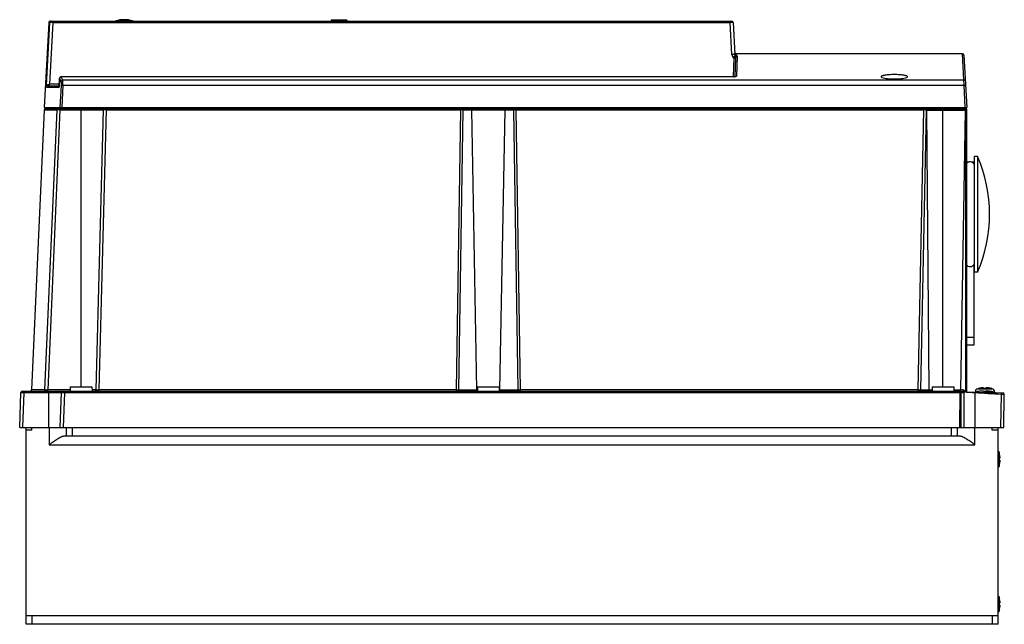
# Model space of a CAD drawing. Header units: millimetres. Extents: x 50 to 390, y 199 to 408.
import ezdxf

# ---------------------------------------------------------------- set-up
doc = ezdxf.new("R2010")
doc.units = ezdxf.units.MM
doc.header["$LTSCALE"] = 39.446834
doc.layers.get('0').update_dxf_attribs({"linetype": 'CONTINUOUS'})

msp = doc.modelspace()

# ---------------------------------------------------------------- linework, layer by layer
at = {"color": 7, "linetype": 'Continuous'}
for p, q in [((59.91, 406.74), (58.38, 377.42)), ((59.18, 384.94), (60.3, 406.74)), ((59.91, 406.74), (60.3, 406.74)), ((61.3, 406.73), (60.2, 385.4)), ((60.41, 407.22), (295.7, 407.22)), ((61.3, 406.73), (61.3, 407.22)), ((61.3, 406.73), (295.2, 406.73)), ((83.04, 407.27), (88.91, 407.27)), ((157.38, 407.52), (157.38, 407.22)), ((162.87, 407.52), (157.38, 407.52)), ((162.87, 407.52), (162.88, 407.22)), ((295.2, 407.22), (295.2, 406.73)), ((295.78, 395.72), (295.2, 406.73)), ((296.2, 406.74), (296.78, 395.74)), ((296.38, 387.99), (296.6, 394.45)), ((296.97, 396), (296.74, 396.39)), ((296.82, 394.96), (296.83, 394.69)), ((296.88, 388.02), (297.11, 394.7)), ((297.24, 395.92), (296.97, 396)), ((297.24, 395.92), (297.28, 395.26)), ((375.43, 395.92), (297.24, 395.92)), ((297.61, 395.19), (297.37, 388.14)), ((375.9, 386.93), (375.43, 395.92)), ((375.93, 395.44), (376.88, 377.42)), ((64.14, 387.99), (63.8, 387.85)), ((64.14, 387.98), (64.14, 387.99)), ((296.36, 387.99), (64.14, 387.99)), ((296.36, 387.98), (64.14, 387.98)), ((64.14, 387.98), (64.33, 387.64)), ((64.33, 387.64), (64.71, 386.93)), ((296.67, 388), (296.36, 387.99)), ((296.36, 387.99), (296.36, 387.98)), ((59.15, 384.44), (59.18, 384.94)), ((59.15, 384.44), (63.48, 384.44)), ((59.69, 384.92), (59.36, 384.81)), ((59.69, 384.92), (63.5, 384.92)), ((60.2, 384.92), (60.2, 385.4)), ((63.53, 385.4), (60.2, 385.4)), ((63.48, 384.54), (63.65, 387.51)), ((63.65, 387.51), (63.48, 384.44)), ((63.48, 384.44), (63.48, 384.54)), ((63.83, 387.17), (63.65, 387.51)), ((64.22, 386.46), (63.83, 387.17)), ((63.91, 377.42), (64.27, 385.07)), ((64.77, 385.07), (64.41, 377.42)), ((64.71, 386.93), (375.9, 386.93)), ((64.77, 385.07), (375.98, 385.07)), ((375.98, 385.07), (375.9, 386.93)), ((376.38, 377.42), (375.98, 385.07)), ((58.38, 377.42), (376.88, 377.42)), ((60.36, 376.92), (60.35, 377.42)), ((62.71, 376.92), (62.71, 377.42)), ((64.38, 376.92), (64.38, 377.42)), ((66.38, 376.92), (66.37, 377.42)), ((76.38, 376.92), (76.38, 377.42)), ((94.2, 376.92), (94.2, 377.42)), ((98.22, 376.92), (98.22, 377.42)), ((195.01, 377.42), (195, 376.92)), ((199.94, 377.42), (199.94, 376.92)), ((205.76, 376.92), (205.75, 377.42)), ((206.69, 376.92), (206.68, 377.42)), ((216.67, 376.92), (216.67, 377.42)), ((217.6, 376.92), (217.6, 377.42)), ((223.41, 376.92), (223.41, 377.42)), ((228.35, 376.92), (228.35, 377.42)), ((332.58, 376.92), (332.58, 377.42)), ((336.54, 376.92), (336.55, 377.42)), ((346.88, 376.92), (346.87, 377.42)), ((356.88, 376.92), (356.88, 377.42)), ((360.18, 376.92), (360.18, 377.42)), ((368.18, 376.92), (368.18, 377.42)), ((368.9, 376.92), (368.9, 377.42)), ((58.36, 376.53), (53.97, 279.89)), ((58.36, 376.53), (62.76, 376.53)), ((58.59, 279.89), (62.76, 376.53)), ((58.76, 376.92), (376.88, 376.92)), ((63.76, 376.53), (59.59, 279.9)), ((63.76, 376.53), (63.76, 376.92)), ((63.76, 376.53), (78.77, 376.53)), ((71.08, 280.92), (71.08, 376.92)), ((76.24, 279.9), (78.77, 376.53)), ((79.77, 376.54), (77.24, 279.89)), ((79.77, 376.54), (79.77, 376.92)), ((79.77, 376.54), (202.17, 376.54)), ((200.68, 279.89), (202.17, 376.54)), ((202.88, 376.53), (201.39, 279.9)), ((202.17, 376.92), (202.17, 376.54)), ((202.88, 376.53), (220.48, 376.53)), ((207.78, 279.9), (205.99, 376.53)), ((217.36, 376.53), (215.58, 279.9)), ((221.96, 279.9), (220.48, 376.53)), ((221.19, 376.54), (221.19, 376.92)), ((221.19, 376.54), (222.67, 279.89)), ((221.19, 376.54), (362.03, 376.54)), ((360.08, 279.89), (362.03, 376.54)), ((362.9, 376.52), (360.95, 279.91)), ((362.03, 376.92), (362.03, 376.54)), ((362.9, 376.52), (375.88, 376.52)), ((363.87, 279.91), (363.14, 376.52)), ((368.68, 280.92), (368.68, 376.92)), ((376.37, 376.28), (374.68, 279.91)), ((375.88, 376.92), (375.88, 376.52)), ((376.37, 376.28), (376.52, 376.39)), ((376.49, 375.92), (376.49, 279.66)), ((376.88, 279.17), (376.88, 376.92)), ((380.6, 360.52), (379.58, 360.52)), ((379.58, 320.52), (379.58, 360.52)), ((380.6, 360.52), (380.6, 320.52)), ((377.62, 358.52), (376.88, 358.52)), ((379.28, 358.52), (378.43, 358.52)), ((379.28, 358.52), (379.28, 357.97)), ((379.28, 323.02), (379.28, 295.27)), ((380.6, 320.52), (379.58, 320.52)), ((379.28, 298.02), (376.88, 298.02)), ((379.28, 295.27), (376.88, 295.27)), ((49.88, 266.92), (50.3, 278.93)), ((50.8, 279.42), (374.68, 279.42)), ((51.3, 278.93), (50.88, 266.92)), ((51.3, 279.42), (51.3, 278.93)), ((51.3, 278.93), (64.3, 278.93)), ((58.59, 279.89), (53.97, 279.89)), ((59.59, 279.42), (59.59, 279.9)), ((67.31, 279.9), (59.59, 279.9)), ((59.88, 279.42), (59.88, 266.92)), ((63.88, 266.92), (64.3, 278.93)), ((65.3, 278.93), (64.88, 266.92)), ((65.3, 279.42), (65.3, 278.93)), ((65.3, 278.93), (374.67, 278.93)), ((67.33, 280.92), (67.3, 279.42)), ((67.33, 280.92), (74.83, 280.92)), ((74.83, 280.92), (74.85, 279.42)), ((76.24, 279.9), (74.85, 279.9)), ((77.24, 279.42), (77.24, 279.89)), ((200.68, 279.89), (77.24, 279.89)), ((200.68, 279.42), (200.68, 279.89)), ((201.39, 279.9), (207.91, 279.9)), ((207.93, 280.92), (207.9, 279.42)), ((207.93, 280.92), (215.43, 280.92)), ((215.43, 280.92), (215.45, 279.42)), ((215.45, 279.9), (221.96, 279.9)), ((360.08, 279.89), (222.67, 279.89)), ((222.67, 279.42), (222.67, 279.89)), ((360.08, 279.42), (360.08, 279.89)), ((360.95, 279.91), (364.91, 279.91)), ((364.93, 280.92), (364.9, 279.42)), ((364.93, 280.92), (372.43, 280.92)), ((372.43, 280.92), (372.45, 279.42)), ((372.44, 279.91), (374.68, 279.91)), ((374.46, 266.92), (374.67, 278.93)), ((374.68, 279.42), (376.88, 279.35)), ((374.91, 266.92), (374.91, 278.93)), ((375.41, 279.29), (375.88, 279.27)), ((375.88, 278.91), (375.85, 279.08)), ((375.88, 279.09), (375.88, 278.97)), ((375.88, 278.91), (375.88, 266.92)), ((376.83, 279.16), (376.83, 279.05)), ((376.88, 279.24), (389.38, 278.8)), ((379.74, 266.92), (379.74, 278.84)), ((380.63, 279.26), (380.63, 279.26)), ((380.98, 280.34), (380.71, 280.27)), ((380.71, 280.27), (385.64, 280.27)), ((380.98, 280.34), (380.98, 280.34)), ((382.73, 279.26), (382.73, 279.48)), ((382.83, 280.34), (382.83, 280.57)), ((383.08, 279.08), (386.28, 279.08)), ((383.43, 279.48), (383.43, 279.26)), ((383.53, 280.57), (383.53, 280.34)), ((385.38, 280.34), (385.38, 280.34)), ((385.53, 279.26), (385.53, 279.26)), ((386.07, 279.14), (386.58, 279.14)), ((386.58, 279.14), (386.6, 278.92)), ((388.69, 266.92), (388.89, 278.32)), ((389.86, 278.29), (388.89, 278.32)), ((389.66, 266.92), (389.86, 278.29)), ((49.88, 266.92), (389.66, 266.92)), ((52.08, 198.92), (52.08, 266.92)), ((54.08, 265.92), (52.08, 265.92)), ((54.08, 265.92), (54.08, 266.92)), ((60.08, 266.92), (60.08, 260.92)), ((66.08, 263.92), (66.08, 266.92)), ((68.08, 263.92), (68.08, 266.92)), ((371.68, 263.92), (371.68, 266.92)), ((373.68, 263.92), (373.68, 266.92)), ((379.68, 260.92), (379.68, 266.92)), ((385.68, 265.92), (385.68, 266.92)), ((387.68, 265.92), (385.68, 265.92)), ((387.68, 198.92), (387.68, 266.92)), ((374.48, 263.92), (65.27, 263.92)), ((60.08, 260.92), (379.68, 260.92)), ((388.03, 258.38), (388.1, 258.12)), ((388.03, 258.38), (388.03, 253.45)), ((388.1, 258.12), (388.1, 258.12)), ((388.33, 256.27), (388.1, 256.27)), ((388.1, 255.57), (388.33, 255.57)), ((388.1, 253.72), (388.03, 253.45)), ((388.1, 253.72), (388.1, 253.72)), ((388.03, 208.38), (388.1, 208.12)), ((388.03, 208.38), (388.03, 205.92)), ((388.1, 208.12), (388.1, 208.12)), ((388.03, 205.92), (388.03, 203.45)), ((388.33, 206.27), (388.1, 206.27)), ((388.1, 205.57), (388.33, 205.57)), ((52.08, 201.92), (387.68, 201.92)), ((54.08, 201.92), (54.08, 198.92)), ((385.68, 201.92), (385.68, 198.92)), ((388.1, 203.72), (388.03, 203.45)), ((388.1, 203.72), (388.1, 203.72)), ((387.68, 198.92), (52.08, 198.92))]:
    msp.add_line(p, q, dxfattribs=at)
msp.add_lwpolyline([(297.09, 388.04), (297.1, 388.05), (297, 388.03), (296.67, 388)], dxfattribs=at)
for centre, radius, start, end in [((60.41, 406.72), 0.5, 90, 177), ((83.33, 406.32), 1, 107.0804, 114.2263), ((85.98, 397.72), 10, 72.9196, 107.0804), ((88.62, 406.32), 1, 65.7737, 72.9196), ((295.7, 406.72), 0.5, 3.0026, 90.0351), ((292.35, 393.86), 4.3, 7.9329, 13.6352), ((296.12, 411.82), 16.6, 272.7282, 273.1743), ((295.89, 415.75), 20.54, 273.1909, 273.8707), ((375.43, 395.42), 0.5, 3, 90.0245), ((64.14, 387.49), 0.5, 133.234, 176.7153), ((64.14, 387.48), 0.497, 151.1952, 161.5852), ((64.15, 387.47), 0.507, 141.4194, 151.1343), ((64.15, 387.47), 0.504, 133.2057, 141.3833), ((296.36, 393.99), 6.01, 269.9978, 271.7274), ((58.8, 439.75), 54.37, 271.1127, 271.4712), ((58.76, 376.52), 0.4, 90.0001, 177.4), ((79.17, 376.52), 0.4, 90, 178.5), ((201.89, 330.29), 46.25, 89.331, 89.6516), ((221.14, 351.42), 25.11, 91.035, 91.5078), ((221.35, 339.53), 37.01, 90.661, 91.0344), ((221.47, 330.12), 46.42, 90.349, 90.6684), ((361.67, 331.43), 45.11, 89.1122, 89.5447), ((375.88, 375.92), 1, 0, 90), ((375.95, 375.93), 0.538, 12.7797, 26.1419), ((334.78, 340.52), 50, 336.4218, 23.5782), ((378.03, 357.07), 1.55, 0, 135.6113), ((378.03, 323.97), 1.55, 224.3887, 360), ((50.8, 278.92), 0.5, 89.976, 177.9998), ((53.47, 279.92), 0.5, 270, 357.4), ((64.8, 278.92), 0.5, 89.9759, 178), ((75.74, 279.92), 0.5, 270, 358.5), ((371.44, 251.96), 28.15, 81.7574, 82.1609), ((364.7, 205.84), 74.76, 81.4005, 81.713), ((378.54, 279.39), 2.06, 172.3367, 174.5529), ((378.14, 279.43), 1.66, 174.5164, 176.8176), ((381.07, 279.02), 1.3, 105.8809, 175), ((383.08, 267.52), 12, 101.7807, 104.8173), ((383.08, 267.52), 11.99, 94.0636, 101.7858), ((383.18, 271.62), 8.99, 95.4235, 104.1599), ((382.7, 272.8), 6.69, 92.3727, 94.074), ((382.82, 275.36), 5.23, 94.2201, 95.4248), ((382.62, 274.61), 4.89, 91.4051, 92.3165), ((382.78, 275.92), 4.67, 93.3192, 94.2115), ((382.68, 278.35), 2.23, 90.0395, 91.1037), ((382.68, 278.97), 1.61, 88.7007, 90.0181), ((383.08, 267.52), 11.75, 88.2927, 91.7073), ((383.18, 271.62), 8.73, 87.7015, 92.2985), ((383.67, 279.08), 1.51, 89.9354, 91.3427), ((383.54, 274.84), 4.66, 87.6608, 88.6176), ((383.67, 278.45), 2.13, 88.8696, 89.9841), ((383.47, 273.1), 6.4, 85.8862, 87.6671), ((383.58, 276.03), 4.56, 85.7788, 86.6913), ((383.54, 275.43), 5.17, 84.5674, 85.7875), ((383.08, 267.52), 11.99, 78.2142, 85.9364), ((383.18, 271.62), 8.99, 75.8401, 84.5765), ((383.18, 271.62), 9, 74.1192, 75.851), ((383.08, 267.52), 12, 74.506, 78.2193), ((385.28, 279.02), 1.3, 5, 74.1191), ((385.86, 277.54), 1.6, 60.0156, 74.506), ((389.36, 278.3), 0.5, 359, 88), ((386.78, 258.02), 1.3, 15.8809, 43.5675), ((379.38, 255.92), 8.99, 5.4235, 14.1599), ((379.38, 255.92), 8.73, 357.7015, 2.2985), ((379.38, 255.92), 8.99, 345.8401, 354.5765), ((386.78, 253.81), 1.3, 316.4325, 344.1191), ((386.78, 208.02), 1.3, 15.8809, 43.5675), ((379.38, 205.92), 8.99, 5.4235, 14.1599), ((379.38, 205.92), 8.73, 357.7015, 2.2985), ((379.38, 205.92), 8.99, 345.8401, 354.5765), ((386.78, 203.81), 1.3, 316.4325, 344.1191)]:
    msp.add_arc(centre, radius, start, end, dxfattribs=at)
for points, knots in [([(60.8, 407.22), (60.67, 407.22), (60.42, 407.12), (60.3, 406.87), (60.3, 406.74)], [0, 0, 0, 0, 0.499735, 1, 1, 1, 1]), ([(61.3, 406.73), (61.17, 406.74), (60.94, 406.74), (60.67, 406.75), (60.49, 406.75), (60.39, 406.75), (60.33, 406.74), (60.3, 406.75), (60.3, 406.74)], [0, 0, 0, 0, 0.376142, 0.697017, 0.821434, 0.915592, 0.975754, 1, 1, 1, 1]), ([(296.2, 406.74), (296.2, 406.75), (296.16, 406.74), (296.12, 406.75), (296.02, 406.75), (295.9, 406.75), (295.75, 406.74), (295.52, 406.74), (295.33, 406.74), (295.2, 406.73)], [0, 0, 0, 0, 0.019628, 0.076581, 0.169088, 0.293328, 0.444714, 0.617558, 1, 1, 1, 1]), ([(296.78, 395.74), (296.78, 395.74), (296.74, 395.74), (296.7, 395.75), (296.6, 395.75), (296.48, 395.74), (296.32, 395.74), (296.08, 395.73), (295.9, 395.72), (295.78, 395.72)], [0, 0, 0, 0, 0.017909, 0.071605, 0.164699, 0.294083, 0.453736, 0.632456, 1, 1, 1, 1]), ([(295.78, 395.72), (295.79, 395.46), (295.96, 394.94), (296.37, 394.57), (296.6, 394.45)], [0, 0, 0, 0, 0.49992, 1, 1, 1, 1]), ([(297.11, 394.7), (297.11, 394.73), (297.05, 394.79), (296.86, 394.88), (296.66, 394.89), (296.52, 394.87)], [0, 0, 0, 0, 0.124405, 0.349155, 1, 1, 1, 1]), ([(296.6, 394.45), (296.67, 394.45), (296.79, 394.45), (296.93, 394.44), (297.01, 394.45), (297.06, 394.45), (297.08, 394.45), (297.1, 394.45), (297.1, 394.45)], [0, 0, 0, 0, 0.402328, 0.710509, 0.82359, 0.915769, 0.977207, 1, 1, 1, 1]), ([(296.91, 395.23), (296.94, 395.23), (297.06, 395.23), (297.18, 395.23), (297.27, 395.22)], [0, 0, 0, 0, 0.270479, 1, 1, 1, 1]), ([(297.21, 394.98), (297.19, 394.96), (297.14, 394.88), (297.12, 394.78), (297.11, 394.7)], [0, 0, 0, 0, 0.26111, 1, 1, 1, 1]), ([(297.63, 395.19), (297.59, 395.19), (297.43, 395.17), (297.28, 395.08), (297.21, 394.98)], [0, 0, 0, 0, 0.237811, 1, 1, 1, 1]), ([(297.27, 395.22), (297.3, 395.22), (297.38, 395.22), (297.46, 395.21), (297.52, 395.21)], [0, 0, 0, 0, 0.30344, 1, 1, 1, 1]), ([(297.52, 395.21), (297.54, 395.21), (297.57, 395.2), (297.61, 395.2), (297.61, 395.19)], [0, 0, 0, 0, 0.730592, 1, 1, 1, 1]), ([(64.14, 387.98), (64.11, 387.98), (63.99, 387.97), (63.87, 387.9), (63.8, 387.84)], [0, 0, 0, 0, 0.266946, 1, 1, 1, 1]), ([(296.85, 388), (296.83, 388), (296.73, 387.99), (296.62, 387.98), (296.54, 387.98)], [0, 0, 0, 0, 0.237861, 1, 1, 1, 1]), ([(297.07, 388.03), (297.05, 388.02), (296.98, 388.01), (296.91, 388.01), (296.85, 388)], [0, 0, 0, 0, 0.231069, 1, 1, 1, 1]), ([(297.37, 388.14), (297.37, 388.11), (297.23, 388.06), (297.14, 388.04), (297.07, 388.03)], [0, 0, 0, 0, 0.307204, 1, 1, 1, 1]), ([(297.38, 388.14), (297.36, 388.14), (297.25, 388.14), (297.14, 388.1), (297.08, 388.05)], [0, 0, 0, 0, 0.26633, 1, 1, 1, 1]), ([(351.88, 388.75), (351.29, 388.75), (350.21, 388.72), (348.94, 388.6), (348.11, 388.45), (347.74, 388.35), (347.51, 388.25), (347.39, 388.17), (347.31, 388.08), (347.31, 388.02)], [0, 0, 0, 0, 0.372809, 0.688647, 0.810546, 0.902916, 0.937521, 0.964546, 1, 1, 1, 1]), ([(347.31, 388.02), (347.32, 387.97), (347.43, 387.83), (347.88, 387.64), (348.8, 387.44), (350.21, 387.29), (351.29, 387.26), (351.88, 387.26)], [0, 0, 0, 0, 0.036076, 0.09839, 0.313154, 0.628416, 1, 1, 1, 1]), ([(356.44, 388.02), (356.44, 388.08), (356.37, 388.17), (356.24, 388.25), (356.02, 388.35), (355.64, 388.45), (354.82, 388.6), (353.55, 388.72), (352.46, 388.75), (351.88, 388.75)], [0, 0, 0, 0, 0.035456, 0.062482, 0.097086, 0.189459, 0.311354, 0.627185, 1, 1, 1, 1]), ([(351.88, 387.26), (352.46, 387.26), (353.55, 387.29), (354.95, 387.44), (355.88, 387.64), (356.32, 387.83), (356.44, 387.97), (356.44, 388.02)], [0, 0, 0, 0, 0.371574, 0.686843, 0.90161, 0.963925, 1, 1, 1, 1]), ([(59.15, 384.44), (59.17, 384.64), (59.24, 384.91), (59.4, 385.13), (59.44, 385.18)], [0, 0, 0, 0, 0.743228, 1, 1, 1, 1]), ([(59.36, 384.81), (59.33, 384.78), (59.23, 384.68), (59.16, 384.54), (59.15, 384.44)], [0, 0, 0, 0, 0.279943, 1, 1, 1, 1]), ([(59.51, 385.25), (59.53, 385.27), (59.63, 385.34), (59.76, 385.39), (59.86, 385.39)], [0, 0, 0, 0, 0.241377, 1, 1, 1, 1]), ([(59.69, 384.92), (59.72, 384.92), (59.8, 385), (59.82, 385.09), (59.83, 385.15)], [0, 0, 0, 0, 0.360916, 1, 1, 1, 1]), ([(59.83, 385.15), (59.84, 385.17), (59.85, 385.25), (59.86, 385.33), (59.86, 385.39)], [0, 0, 0, 0, 0.236233, 1, 1, 1, 1]), ([(63.65, 387.51), (63.65, 387.51), (63.65, 387.51), (63.65, 387.51), (63.65, 387.51)], [0, 0, 0, 0, 0.709554, 1, 1, 1, 1]), ([(64.22, 386.46), (64.22, 386.59), (64.34, 386.83), (64.59, 386.93), (64.71, 386.93)], [0, 0, 0, 0, 0.498454, 1, 1, 1, 1]), ([(64.27, 385.07), (64.28, 385.23), (64.29, 385.53), (64.29, 385.95), (64.26, 386.25), (64.24, 386.41), (64.22, 386.46)], [0, 0, 0, 0, 0.349035, 0.652711, 0.877192, 1, 1, 1, 1]), ([(64.27, 385.07), (64.29, 385.07), (64.35, 385.07), (64.45, 385.08), (64.6, 385.07), (64.71, 385.07), (64.77, 385.07)], [0, 0, 0, 0, 0.113825, 0.330712, 0.625612, 1, 1, 1, 1]), ([(64.77, 385.07), (64.78, 385.28), (64.78, 385.69), (64.78, 386.24), (64.76, 386.64), (64.74, 386.86), (64.71, 386.93)], [0, 0, 0, 0, 0.349562, 0.653642, 0.878387, 1, 1, 1, 1]), ([(375.9, 386.93), (376.03, 386.93), (376.28, 386.84), (376.4, 386.59), (376.4, 386.46)], [0, 0, 0, 0, 0.502779, 1, 1, 1, 1]), ([(375.98, 385.07), (376.04, 385.07), (376.16, 385.07), (376.3, 385.08), (376.39, 385.08), (376.43, 385.07), (376.46, 385.07), (376.48, 385.07), (376.48, 385.07)], [0, 0, 0, 0, 0.380788, 0.704566, 0.82854, 0.920737, 0.978182, 1, 1, 1, 1]), ([(63.16, 376.92), (63.06, 376.92), (62.85, 376.84), (62.76, 376.63), (62.76, 376.53)], [0, 0, 0, 0, 0.499032, 1, 1, 1, 1]), ([(63.08, 376.54), (63.04, 376.54), (62.93, 376.53), (62.83, 376.54), (62.76, 376.53)], [0, 0, 0, 0, 0.385154, 1, 1, 1, 1]), ([(63.76, 376.53), (63.69, 376.53), (63.47, 376.53), (63.25, 376.53), (63.08, 376.54)], [0, 0, 0, 0, 0.272196, 1, 1, 1, 1]), ([(79.06, 376.54), (79.02, 376.54), (78.95, 376.53), (78.85, 376.54), (78.81, 376.53), (78.77, 376.53), (78.77, 376.53)], [0, 0, 0, 0, 0.423391, 0.738643, 0.932817, 1, 1, 1, 1]), ([(79.77, 376.54), (79.7, 376.54), (79.47, 376.54), (79.23, 376.54), (79.06, 376.54)], [0, 0, 0, 0, 0.275341, 1, 1, 1, 1]), ([(202.88, 376.53), (202.84, 376.53), (202.69, 376.53), (202.54, 376.53), (202.43, 376.53)], [0, 0, 0, 0, 0.219272, 1, 1, 1, 1]), ([(202.88, 376.53), (202.87, 376.62), (202.83, 376.8), (202.67, 376.92), (202.59, 376.92)], [0, 0, 0, 0, 0.559121, 1, 1, 1, 1]), ([(205.71, 376.92), (205.78, 376.92), (205.95, 376.8), (205.99, 376.62), (205.99, 376.53)], [0, 0, 0, 0, 0.440663, 1, 1, 1, 1]), ([(217.36, 376.53), (217.37, 376.62), (217.41, 376.8), (217.57, 376.92), (217.65, 376.92)], [0, 0, 0, 0, 0.559337, 1, 1, 1, 1]), ([(220.76, 376.92), (220.69, 376.92), (220.52, 376.8), (220.48, 376.62), (220.48, 376.53)], [0, 0, 0, 0, 0.440681, 1, 1, 1, 1]), ([(362.9, 376.52), (362.86, 376.52), (362.69, 376.53), (362.51, 376.53), (362.37, 376.53)], [0, 0, 0, 0, 0.190634, 1, 1, 1, 1]), ([(362.96, 376.86), (363.04, 376.81), (363.12, 376.68), (363.14, 376.55), (363.14, 376.52)], [0, 0, 0, 0, 0.737589, 1, 1, 1, 1]), ([(376.49, 375.92), (376.54, 375.92), (376.63, 375.92), (376.74, 375.92), (376.81, 375.92), (376.85, 375.92), (376.86, 375.91), (376.88, 375.92), (376.88, 375.92)], [0, 0, 0, 0, 0.384765, 0.709214, 0.832788, 0.924295, 0.980695, 1, 1, 1, 1]), ([(376.52, 376.39), (376.54, 376.41), (376.58, 376.44), (376.64, 376.47), (376.65, 376.5), (376.68, 376.51), (376.68, 376.51)], [0, 0, 0, 0, 0.41474, 0.732286, 0.93142, 1, 1, 1, 1]), ([(50.3, 278.93), (50.3, 278.94), (50.34, 278.93), (50.38, 278.94), (50.48, 278.94), (50.6, 278.94), (50.75, 278.94), (50.98, 278.94), (51.17, 278.94), (51.3, 278.93)], [0, 0, 0, 0, 0.019597, 0.076533, 0.169031, 0.29327, 0.444668, 0.617529, 1, 1, 1, 1]), ([(58.1, 279.42), (58.22, 279.42), (58.48, 279.52), (58.59, 279.77), (58.59, 279.89)], [0, 0, 0, 0, 0.498241, 1, 1, 1, 1]), ([(58.59, 279.89), (58.63, 279.89), (58.73, 279.89), (59.07, 279.89), (59.36, 279.9), (59.59, 279.9)], [0, 0, 0, 0, 0.101824, 0.32454, 1, 1, 1, 1]), ([(64.3, 278.93), (64.3, 278.94), (64.34, 278.93), (64.38, 278.94), (64.48, 278.94), (64.6, 278.94), (64.75, 278.94), (64.98, 278.94), (65.17, 278.94), (65.3, 278.93)], [0, 0, 0, 0, 0.019597, 0.076533, 0.16903, 0.293268, 0.444665, 0.617526, 1, 1, 1, 1]), ([(76.24, 279.9), (76.24, 279.9), (76.28, 279.9), (76.32, 279.89), (76.42, 279.89), (76.54, 279.89), (76.69, 279.89), (76.92, 279.89), (77.11, 279.89), (77.24, 279.89)], [0, 0, 0, 0, 0.019655, 0.07635, 0.168604, 0.292695, 0.444092, 0.617085, 1, 1, 1, 1]), ([(200.68, 279.89), (200.75, 279.89), (200.98, 279.89), (201.22, 279.9), (201.39, 279.9)], [0, 0, 0, 0, 0.275901, 1, 1, 1, 1]), ([(201.74, 279.42), (201.65, 279.42), (201.44, 279.56), (201.39, 279.78), (201.39, 279.9)], [0, 0, 0, 0, 0.440659, 1, 1, 1, 1]), ([(207.78, 279.9), (207.78, 279.87), (207.79, 279.74), (207.84, 279.62), (207.9, 279.54)], [0, 0, 0, 0, 0.263823, 1, 1, 1, 1]), ([(221.61, 279.42), (221.71, 279.42), (221.86, 279.52), (221.94, 279.72), (221.96, 279.84), (221.96, 279.9)], [0, 0, 0, 0, 0.438173, 0.717199, 1, 1, 1, 1]), ([(221.96, 279.9), (222.02, 279.9), (222.25, 279.89), (222.49, 279.89), (222.67, 279.89)], [0, 0, 0, 0, 0.21422, 1, 1, 1, 1]), ([(360.08, 279.89), (360.17, 279.89), (360.46, 279.89), (360.74, 279.9), (360.95, 279.91)], [0, 0, 0, 0, 0.2988, 1, 1, 1, 1]), ([(361.38, 279.42), (361.27, 279.42), (361.03, 279.54), (360.95, 279.79), (360.95, 279.91)], [0, 0, 0, 0, 0.47476, 1, 1, 1, 1]), ([(363.87, 279.91), (363.87, 279.79), (363.95, 279.54), (364.19, 279.42), (364.3, 279.42)], [0, 0, 0, 0, 0.525237, 1, 1, 1, 1]), ([(374.68, 279.41), (374.67, 279.41), (374.64, 279.4), (374.61, 279.34), (374.61, 279.3), (374.61, 279.26)], [0, 0, 0, 0, 0.159919, 0.482761, 1, 1, 1, 1]), ([(374.61, 279.26), (374.62, 279.21), (374.64, 279.1), (374.65, 278.99), (374.67, 278.93)], [0, 0, 0, 0, 0.461163, 1, 1, 1, 1]), ([(374.68, 279.66), (374.68, 279.68), (374.68, 279.76), (374.68, 279.85), (374.68, 279.91)], [0, 0, 0, 0, 0.235229, 1, 1, 1, 1]), ([(374.68, 279.42), (374.68, 279.42), (374.68, 279.45), (374.68, 279.49), (374.68, 279.57), (374.68, 279.63), (374.68, 279.66)], [0, 0, 0, 0, 0.070894, 0.269537, 0.586192, 1, 1, 1, 1]), ([(374.91, 278.93), (374.91, 278.99), (374.91, 279.1), (374.92, 279.24), (374.91, 279.32), (374.91, 279.37), (374.91, 279.39), (374.91, 279.41), (374.91, 279.41)], [0, 0, 0, 0, 0.384391, 0.70859, 0.832127, 0.923664, 0.980199, 1, 1, 1, 1]), ([(374.91, 278.93), (375.04, 278.93), (375.22, 278.93), (375.44, 278.92), (375.59, 278.92), (375.71, 278.92), (375.78, 278.92), (375.83, 278.92), (375.85, 278.91), (375.88, 278.92), (375.88, 278.91)], [0, 0, 0, 0, 0.385289, 0.558233, 0.709201, 0.832755, 0.924531, 0.957276, 0.98088, 1, 1, 1, 1]), ([(375.88, 279.09), (375.88, 279.16), (375.84, 279.27), (375.76, 279.33), (375.74, 279.34)], [0, 0, 0, 0, 0.740064, 1, 1, 1, 1]), ([(375.99, 279.12), (375.96, 279.11), (375.93, 279.11), (375.88, 279.1), (375.88, 279.09)], [0, 0, 0, 0, 0.728689, 1, 1, 1, 1]), ([(376.31, 279.14), (376.28, 279.14), (376.17, 279.13), (376.06, 279.13), (375.99, 279.12)], [0, 0, 0, 0, 0.308506, 1, 1, 1, 1]), ([(376.83, 279.16), (376.78, 279.16), (376.61, 279.15), (376.44, 279.15), (376.31, 279.14)], [0, 0, 0, 0, 0.28394, 1, 1, 1, 1]), ([(376.49, 279.37), (376.48, 279.37), (376.48, 279.44), (376.48, 279.48), (376.48, 279.52)], [0, 0, 0, 0, 0.312612, 1, 1, 1, 1]), ([(376.49, 279.66), (376.52, 279.66), (376.64, 279.63), (376.75, 279.61), (376.83, 279.58)], [0, 0, 0, 0, 0.297708, 1, 1, 1, 1]), ([(376.83, 279.58), (376.83, 279.58), (376.85, 279.57), (376.88, 279.56), (376.88, 279.55)], [0, 0, 0, 0, 0.381402, 1, 1, 1, 1]), ([(376.83, 279.05), (376.84, 279.06), (376.86, 279.1), (376.88, 279.14), (376.88, 279.17)], [0, 0, 0, 0, 0.282583, 1, 1, 1, 1]), ([(377.84, 278.97), (377.75, 278.98), (377.41, 279), (377.07, 279.03), (376.83, 279.05)], [0, 0, 0, 0, 0.274699, 1, 1, 1, 1]), ([(376.85, 279.19), (376.85, 279.2), (376.86, 279.21), (376.87, 279.21), (376.87, 279.21)], [0, 0, 0, 0, 0.61405, 1, 1, 1, 1]), ([(376.87, 279.21), (376.87, 279.22), (376.87, 279.25), (376.88, 279.27), (376.88, 279.29)], [0, 0, 0, 0, 0.3292, 1, 1, 1, 1]), ([(379.74, 278.84), (379.57, 278.85), (378.94, 278.89), (378.31, 278.94), (377.84, 278.97)], [0, 0, 0, 0, 0.260689, 1, 1, 1, 1]), ([(379.74, 278.84), (379.74, 278.87), (379.74, 278.94), (379.75, 279.04), (379.74, 279.09), (379.75, 279.14), (379.74, 279.14)], [0, 0, 0, 0, 0.368683, 0.704093, 0.922042, 1, 1, 1, 1]), ([(382.5, 279.49), (382.52, 279.49), (382.56, 279.5), (382.61, 279.5), (382.64, 279.49)], [0, 0, 0, 0, 0.285125, 1, 1, 1, 1]), ([(382.51, 280.58), (382.52, 280.58), (382.56, 280.59), (382.61, 280.59), (382.64, 280.59)], [0, 0, 0, 0, 0.265557, 1, 1, 1, 1]), ([(382.64, 279.49), (382.65, 279.49), (382.67, 279.49), (382.7, 279.49), (382.72, 279.49), (382.73, 279.48), (382.73, 279.48)], [0, 0, 0, 0, 0.418705, 0.725846, 0.916874, 1, 1, 1, 1]), ([(382.72, 280.59), (382.73, 280.59), (382.76, 280.59), (382.78, 280.58), (382.8, 280.58), (382.81, 280.58), (382.82, 280.58), (382.83, 280.57), (382.83, 280.57)], [0, 0, 0, 0, 0.413325, 0.579972, 0.718585, 0.828778, 0.910738, 1, 1, 1, 1]), ([(383.43, 279.48), (383.43, 279.48), (383.44, 279.49), (383.45, 279.49), (383.48, 279.49), (383.5, 279.49), (383.51, 279.49)], [0, 0, 0, 0, 0.083125, 0.274154, 0.581295, 1, 1, 1, 1]), ([(383.51, 279.49), (383.52, 279.49), (383.57, 279.5), (383.62, 279.5), (383.65, 279.49)], [0, 0, 0, 0, 0.21252, 1, 1, 1, 1]), ([(383.53, 280.57), (383.53, 280.57), (383.53, 280.58), (383.54, 280.58), (383.56, 280.58), (383.57, 280.58), (383.6, 280.59), (383.62, 280.59), (383.64, 280.59)], [0, 0, 0, 0, 0.089281, 0.171241, 0.281449, 0.420066, 0.586699, 1, 1, 1, 1]), ([(383.72, 280.59), (383.73, 280.59), (383.77, 280.59), (383.81, 280.58), (383.85, 280.58)], [0, 0, 0, 0, 0.233012, 1, 1, 1, 1]), ([(388.89, 278.32), (388.9, 278.38), (388.9, 278.51), (388.9, 278.65), (388.9, 278.74), (388.9, 278.78), (388.9, 278.8), (388.9, 278.82), (388.89, 278.82)], [0, 0, 0, 0, 0.397179, 0.736223, 0.85494, 0.936569, 0.983861, 1, 1, 1, 1]), ([(65.27, 263.92), (65.11, 263.92), (64.74, 263.83), (63.94, 263.49), (62.85, 262.83), (61.49, 261.91), (60.55, 261.25), (60.08, 260.92)], [0, 0, 0, 0, 0.082956, 0.18557, 0.432238, 0.709869, 1, 1, 1, 1]), ([(379.68, 260.92), (379.2, 261.25), (378.27, 261.91), (376.91, 262.83), (375.82, 263.49), (375.02, 263.83), (374.65, 263.92), (374.48, 263.92)], [0, 0, 0, 0, 0.29013, 0.567761, 0.814429, 0.917043, 1, 1, 1, 1]), ([(388.33, 256.77), (388.33, 256.74), (388.34, 256.66), (388.35, 256.58), (388.35, 256.52)], [0, 0, 0, 0, 0.260425, 1, 1, 1, 1]), ([(388.35, 256.33), (388.35, 256.31), (388.34, 256.29), (388.34, 256.27), (388.33, 256.27), (388.33, 256.27)], [0, 0, 0, 0, 0.706877, 0.898302, 1, 1, 1, 1]), ([(388.33, 255.57), (388.33, 255.57), (388.34, 255.56), (388.34, 255.54), (388.35, 255.52), (388.35, 255.5)], [0, 0, 0, 0, 0.101715, 0.293158, 1, 1, 1, 1]), ([(388.35, 255.31), (388.35, 255.29), (388.34, 255.21), (388.34, 255.13), (388.33, 255.07)], [0, 0, 0, 0, 0.235127, 1, 1, 1, 1]), ([(388.35, 256.52), (388.35, 256.51), (388.35, 256.47), (388.35, 256.44), (388.35, 256.41)], [0, 0, 0, 0, 0.268645, 1, 1, 1, 1]), ([(388.35, 256.41), (388.35, 256.4), (388.35, 256.38), (388.35, 256.35), (388.35, 256.33)], [0, 0, 0, 0, 0.282709, 1, 1, 1, 1]), ([(388.35, 255.5), (388.35, 255.5), (388.35, 255.47), (388.35, 255.44), (388.35, 255.42)], [0, 0, 0, 0, 0.216278, 1, 1, 1, 1]), ([(388.35, 255.42), (388.35, 255.41), (388.35, 255.38), (388.35, 255.34), (388.35, 255.31)], [0, 0, 0, 0, 0.230166, 1, 1, 1, 1]), ([(388.33, 206.77), (388.33, 206.74), (388.34, 206.66), (388.35, 206.58), (388.35, 206.52)], [0, 0, 0, 0, 0.260425, 1, 1, 1, 1]), ([(388.35, 206.33), (388.35, 206.31), (388.34, 206.29), (388.34, 206.27), (388.33, 206.27), (388.33, 206.27)], [0, 0, 0, 0, 0.706877, 0.898302, 1, 1, 1, 1]), ([(388.33, 205.57), (388.33, 205.57), (388.34, 205.56), (388.34, 205.54), (388.35, 205.52), (388.35, 205.5)], [0, 0, 0, 0, 0.101715, 0.293158, 1, 1, 1, 1]), ([(388.35, 205.31), (388.35, 205.29), (388.34, 205.21), (388.34, 205.13), (388.33, 205.07)], [0, 0, 0, 0, 0.235127, 1, 1, 1, 1]), ([(388.35, 206.52), (388.35, 206.51), (388.35, 206.47), (388.35, 206.44), (388.35, 206.41)], [0, 0, 0, 0, 0.268645, 1, 1, 1, 1]), ([(388.35, 206.41), (388.35, 206.4), (388.35, 206.38), (388.35, 206.35), (388.35, 206.33)], [0, 0, 0, 0, 0.282709, 1, 1, 1, 1]), ([(388.35, 205.5), (388.35, 205.5), (388.35, 205.47), (388.35, 205.44), (388.35, 205.42)], [0, 0, 0, 0, 0.216278, 1, 1, 1, 1]), ([(388.35, 205.42), (388.35, 205.41), (388.35, 205.38), (388.35, 205.34), (388.35, 205.31)], [0, 0, 0, 0, 0.230166, 1, 1, 1, 1])]:
    msp.add_open_spline(points, degree=3, knots=knots, dxfattribs=at)
for points in [[(296.61, 395.02), (296.58, 394.97), (296.55, 394.92), (296.52, 394.87)], [(296.64, 395.06), (296.63, 395.05), (296.62, 395.03), (296.61, 395.02)], [(296.7, 395.13), (296.68, 395.11), (296.66, 395.09), (296.64, 395.06)], [(296.77, 395.19), (296.74, 395.17), (296.72, 395.15), (296.7, 395.13)], [(296.91, 395.23), (296.86, 395.23), (296.81, 395.22), (296.77, 395.19)], [(296.78, 395.74), (296.79, 395.62), (296.84, 395.5), (296.91, 395.42)], [(296.91, 395.42), (297, 395.32), (297.15, 395.26), (297.28, 395.26)], [(63.67, 387.64), (63.66, 387.6), (63.65, 387.55), (63.65, 387.51)], [(59.44, 385.18), (59.46, 385.2), (59.49, 385.23), (59.51, 385.25)], [(362.73, 376.86), (362.68, 376.89), (362.61, 376.92), (362.55, 376.92)], [(362.9, 376.52), (362.9, 376.65), (362.83, 376.79), (362.73, 376.86)], [(362.79, 376.92), (362.85, 376.92), (362.91, 376.9), (362.96, 376.86)], [(376.07, 376.49), (376.01, 376.51), (375.94, 376.52), (375.88, 376.52)], [(376.37, 376.28), (376.29, 376.37), (376.18, 376.45), (376.07, 376.49)], [(376.44, 376.17), (376.42, 376.21), (376.39, 376.24), (376.37, 376.28)], [(376.49, 375.92), (376.49, 375.96), (376.49, 376.01), (376.48, 376.05)], [(215.46, 279.54), (215.49, 279.58), (215.51, 279.62), (215.53, 279.66)], [(215.53, 279.66), (215.56, 279.73), (215.57, 279.82), (215.58, 279.9)], [(374.67, 278.93), (374.75, 278.93), (374.83, 278.93), (374.91, 278.93)], [(374.68, 279.91), (374.88, 279.89), (375.08, 279.87), (375.27, 279.84)], [(375.64, 279.33), (375.57, 279.37), (375.49, 279.39), (375.41, 279.4)], [(375.74, 279.34), (375.69, 279.37), (375.64, 279.39), (375.59, 279.39)], [(375.85, 279.08), (375.81, 279.18), (375.74, 279.27), (375.64, 279.33)], [(375.87, 279.75), (376.08, 279.72), (376.29, 279.69), (376.49, 279.66)], [(376.83, 279.16), (376.83, 279.17), (376.84, 279.18), (376.85, 279.19)], [(388.89, 278.32), (385.84, 278.42), (382.79, 278.64), (379.74, 278.84)]]:
    msp.add_open_spline(points, degree=3, dxfattribs=at)

doc.saveas('drawing.dxf')
